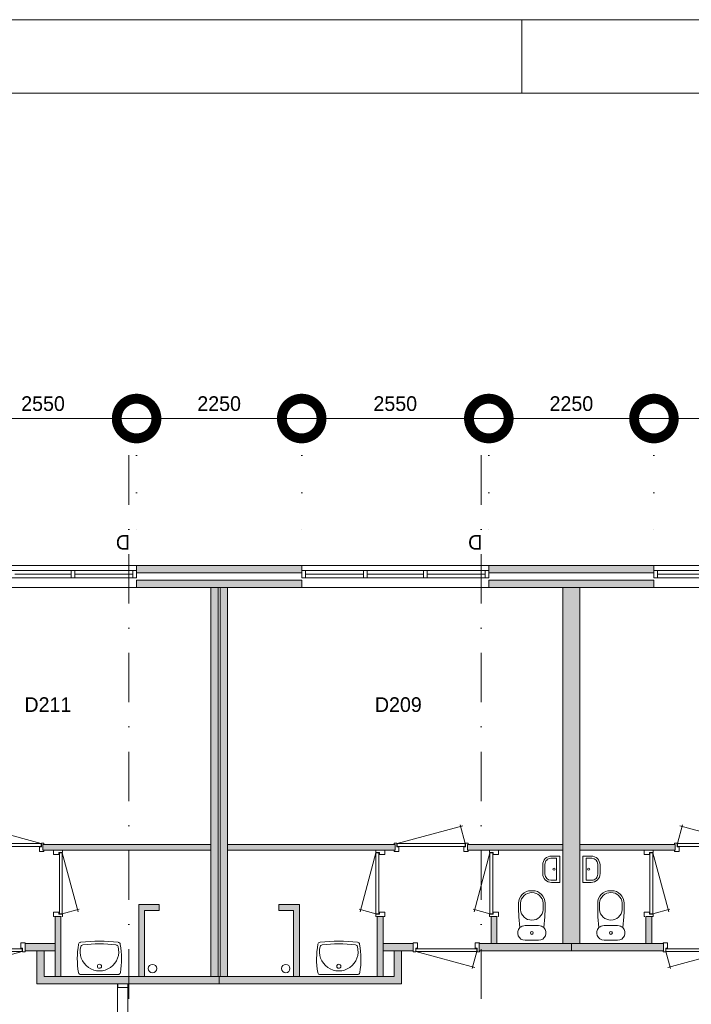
# Model space of a CAD drawing. Header units: millimetres. Extents: x -8493 to 75607, y -19302 to 56340.
# Tile 32 of 40: x 26762 to 35914, y 42930 to 56340. Entities that reach past the tile are written whole.
import ezdxf
from ezdxf.enums import TextEntityAlignment as Align

# ---------------------------------------------------------------- set-up
doc = ezdxf.new("R2010")
doc.units = ezdxf.units.MM
doc.header["$PDMODE"] = 3
doc.header["$PDSIZE"] = 1
doc.linetypes.add('DGN1', pattern=[504.6, 0, -504.6])
doc.linetypes.add('DGN4', pattern=[1345.6, 672.8, -336.4, 0, -336.4])
for name, color, linetype in [('1', 7, 'Continuous'), ('16', 7, 'Continuous'), ('17', 7, 'Continuous'), ('30', 7, 'Continuous'), ('31', 7, 'Continuous'), ('32', 7, 'Continuous'), ('33', 7, 'Continuous'), ('40', 7, 'Continuous'), ('48', 7, 'Continuous'), ('56', 7, 'Continuous'), ('58', 7, 'Continuous'), ('62', 7, 'Continuous')]:
    doc.layers.add(name, color=color, linetype=linetype)
doc.styles.add('dgn003', font='dgn003.shx')
doc.styles.get("Standard").update_dxf_attribs({"font": 'arial.ttf'})
doc.dimstyles.get("Standard").update_dxf_attribs({"dimtxt": 0.18, "dimasz": 0.18, "dimexe": 0.18, "dimexo": 0.0625, "dimgap": 0.09, "dimtad": 0, "dimtih": 1, "dimtoh": 1, "dimdec": 4, "dimzin": 0, "dimdsep": 46, "dimtxsty": 'Standard', "dimcen": 0.09, "dimadec": 0, "dimazin": 0, "dimtfac": 1, "dimtdec": 4, "dimtofl": 0, "dimtmove": 0, "dimatfit": 3, "dimfxl": 1, "dimtolj": 1, "dimtzin": 0, "dimarcsym": 0})

# ---------------------------------------------------------------- blocks, each defined once
blk = doc.blocks.new('830R10139')
at = {"layer": '33', "color": 1, "linetype": 'Continuous', "lineweight": 0}
for p, q in [((108, 868), (322.82, 66.28)), ((108, 38), (336.87, 99.32))]:
    blk.add_line(p, q, dxfattribs=at)
at = {"layer": '33', "color": 92, "linetype": 'Continuous', "lineweight": 13, "true_color": 0x00e100, "flags": 128}
for points in [[(100, 906), (111, 906), (111, 871), (61, 871), (61, 846), (-11, 846), (-11, 906), (0, 906)], [(100, 0), (111, 0), (111, 35), (61, 35), (61, 60), (-11, 60), (-11, 0), (0, 0)]]:
    blk.add_lwpolyline(points, dxfattribs=at)
at = {"layer": '33', "color": 2, "linetype": 'Continuous', "lineweight": 13, "true_color": 0xf0f000, "flags": 128}
blk.add_lwpolyline([(108, 868), (108, 38), (68, 38), (68, 868), (108, 868)], dxfattribs=at)
blk = doc.blocks.new('930L0947')
at = {"layer": '33', "color": 1, "linetype": 'Continuous', "lineweight": 0}
for p, q in [((-968, 98), (-899.56, 353.44)), ((-38, 98), (-936.31, 338.7))]:
    blk.add_line(p, q, dxfattribs=at)
at = {"layer": '33', "color": 92, "linetype": 'Continuous', "lineweight": 13, "true_color": 0x00e100, "flags": 128}
for points in [[(-1006, 90), (-1006, 101), (-971, 101), (-971, 51), (-946, 51), (-946, -11), (-1006, -11), (-1006, 0)], [(0, 90), (0, 101), (-35, 101), (-35, 51), (-60, 51), (-60, -11), (0, -11), (0, 0)]]:
    blk.add_lwpolyline(points, dxfattribs=at)
at = {"layer": '33', "color": 2, "linetype": 'Continuous', "lineweight": 13, "true_color": 0xf0f000, "flags": 128}
blk.add_lwpolyline([(-968, 98), (-38, 98), (-38, 58), (-968, 58), (-968, 98)], dxfattribs=at)
blk = doc.blocks.new('830R10141')
at = {"layer": '33', "color": 1, "linetype": 'Continuous', "lineweight": 0}
for p, q in [((-108, 868), (-322.82, 66.28)), ((-108, 38), (-336.87, 99.32))]:
    blk.add_line(p, q, dxfattribs=at)
at = {"layer": '33', "color": 92, "linetype": 'Continuous', "lineweight": 13, "true_color": 0x00e100, "flags": 128}
for points in [[(-100, 906), (-111, 906), (-111, 871), (-61, 871), (-61, 846), (11, 846), (11, 906), (0, 906)], [(-100, 0), (-111, 0), (-111, 35), (-61, 35), (-61, 60), (11, 60), (11, 0), (0, 0)]]:
    blk.add_lwpolyline(points, dxfattribs=at)
at = {"layer": '33', "color": 2, "linetype": 'Continuous', "lineweight": 13, "true_color": 0xf0f000, "flags": 128}
blk.add_lwpolyline([(-108, 868), (-108, 38), (-68, 38), (-68, 868), (-108, 868)], dxfattribs=at)
blk = doc.blocks.new('930L0948')
at = {"layer": '33', "color": 1, "linetype": 'Continuous', "lineweight": 0}
for p, q in [((38, 98), (936.31, 338.7)), ((968, 98), (899.56, 353.44))]:
    blk.add_line(p, q, dxfattribs=at)
at = {"layer": '33', "color": 92, "linetype": 'Continuous', "lineweight": 13, "true_color": 0x00e100, "flags": 128}
for points in [[(0, 90), (0, 101), (35, 101), (35, 51), (60, 51), (60, -11), (0, -11), (0, 0)], [(1006, 90), (1006, 101), (971, 101), (971, 51), (946, 51), (946, -11), (1006, -11), (1006, 0)]]:
    blk.add_lwpolyline(points, dxfattribs=at)
at = {"layer": '33', "color": 2, "linetype": 'Continuous', "lineweight": 13, "true_color": 0xf0f000, "flags": 128}
blk.add_lwpolyline([(968, 98), (38, 98), (38, 58), (968, 58), (968, 98)], dxfattribs=at)
blk = doc.blocks.new('830R10142')
at = {"layer": '33', "color": 1, "linetype": 'Continuous', "lineweight": 0}
for p, q in [((-108, 868), (-322.82, 66.28)), ((-108, 38), (-336.87, 99.32))]:
    blk.add_line(p, q, dxfattribs=at)
at = {"layer": '33', "color": 92, "linetype": 'Continuous', "lineweight": 13, "true_color": 0x00e100, "flags": 128}
for points in [[(-100, 906), (-111, 906), (-111, 871), (-61, 871), (-61, 846), (11, 846), (11, 906), (0, 906)], [(-100, 0), (-111, 0), (-111, 35), (-61, 35), (-61, 60), (11, 60), (11, 0), (0, 0)]]:
    blk.add_lwpolyline(points, dxfattribs=at)
at = {"layer": '33', "color": 2, "linetype": 'Continuous', "lineweight": 13, "true_color": 0xf0f000, "flags": 128}
blk.add_lwpolyline([(-108, 868), (-108, 38), (-68, 38), (-68, 868), (-108, 868)], dxfattribs=at)
blk = doc.blocks.new('CLOS0247')
at = {"layer": '40', "color": 7, "linetype": 'Continuous', "lineweight": 0}
for p, q in [((-1, 670), (1, 670)), ((-155, 528), (-155, 436)), ((155, 528), (155, 436)), ((-92, 220), (92, 220))]:
    blk.add_line(p, q, dxfattribs=at)
at = {"layer": '40', "color": 7, "linetype": 'Continuous', "lineweight": 0, "flags": 128}
for points in [[(-176, 338), (-162, 192), (-162, 192, 0.674333), (-92, 20), (-92, 20), (92, 20), (92, 20, 0.674333), (162, 192), (162, 192), (176, 338), (176, 338, 0.023285), (180, 431), (180, 431), (180, 525), (180, 525, 0.414214), (10, 695), (10, 695), (-10, 695), (-10, 695, 0.414214), (-180, 525), (-180, 525), (-180, 431), (-180, 431, 0.023285), (-176, 338)], [(-162, 192, -0.194504), (-92, 220)], [(92, 220, -0.194504), (162, 192)]]:
    blk.add_lwpolyline(points, format="xyb", dxfattribs=at)
at = {"layer": '40', "color": 7, "linetype": 'Continuous', "lineweight": 0}
blk.add_circle((0, 120), 20, dxfattribs=at)
for centre, start, end in [((0, 514), 4.9259, 175.0741), ((0, 450), 184.9263, 355.0736)]:
    blk.add_arc(centre, 156, start, end, dxfattribs=at)
blk = doc.blocks.new('FT0145')
at = {"layer": '40', "color": 7, "linetype": 'Continuous', "lineweight": 0}
for p, q in [((-65, 149), (-144, 149)), ((-65, -149), (-65, 149)), ((-20, -180), (-20, 180)), ((-135, -180), (-20, -180))]:
    blk.add_line(p, q, dxfattribs=at)
at = {"layer": '40', "color": 7, "linetype": 'Continuous', "lineweight": 0, "flags": 128}
for points in [[(-255, 60, -0.414214), (-135, 180)], [(-224, 69, -0.414214), (-144, 149)]]:
    blk.add_lwpolyline(points, format="xyb", dxfattribs=at)
for points in [[(-20, 180), (-135, 180)], [(-255, 60), (-255, -60)], [(-224, 69), (-224, -69)], [(-144, -149), (-65, -149)]]:
    blk.add_lwpolyline(points, dxfattribs=at)
at = {"layer": '40', "color": 7, "linetype": 'Continuous', "lineweight": 0}
blk.add_circle((-101, 1), 15.1, dxfattribs=at)
for centre, radius in [((-135, -60), 120), ((-144, -69), 80)]:
    blk.add_arc(centre, radius, 180, 270, dxfattribs=at)
blk = doc.blocks.new('WT0146')
at = {"layer": '40', "color": 7, "linetype": 'Continuous', "lineweight": 0}
blk.add_line((-253, 20), (253, 20), dxfattribs=at)
at = {"layer": '40', "color": 7, "linetype": 'Continuous', "lineweight": 0, "flags": 128}
for points in [[(-286, 47, -0.090801), (-284, 432)], [(-284, 432, -0.328769), (-256, 459)], [(-256, 459, -0.059915), (256, 459)], [(-254, 401, -0.309671), (-226, 425)], [(-226, 425, -0.052773), (226, 425)], [(226, 425, -0.309671), (254, 401)], [(256, 459, -0.328769), (284, 432)], [(284, 432, -0.090801), (286, 47)], [(254, 401, -1.30637), (-254, 401)], [(-253, 20, -0.363957), (-286, 47)], [(286, 47, -0.363957), (253, 20)]]:
    blk.add_lwpolyline(points, format="xyb", dxfattribs=at)
at = {"layer": '40', "color": 7, "linetype": 'Continuous', "lineweight": 0}
blk.add_circle((0, 133), 28.1, dxfattribs=at)
blk = doc.blocks.new('830R10143')
at = {"layer": '33', "color": 1, "linetype": 'Continuous', "lineweight": 0}
for p, q in [((-868, -108), (-66.28, -322.82)), ((-38, -108), (-99.32, -336.87))]:
    blk.add_line(p, q, dxfattribs=at)
at = {"layer": '33', "color": 92, "linetype": 'Continuous', "lineweight": 13, "true_color": 0x00e100, "flags": 128}
for points in [[(-906, -100), (-906, -111), (-871, -111), (-871, -61), (-846, -61), (-846, 11), (-906, 11), (-906, 0)], [(0, -100), (0, -111), (-35, -111), (-35, -61), (-60, -61), (-60, 11), (0, 11), (0, 0)]]:
    blk.add_lwpolyline(points, dxfattribs=at)
at = {"layer": '33', "color": 2, "linetype": 'Continuous', "lineweight": 13, "true_color": 0xf0f000, "flags": 128}
blk.add_lwpolyline([(-868, -108), (-38, -108), (-38, -68), (-868, -68), (-868, -108)], dxfattribs=at)
blk = doc.blocks.new('WT0147')
at = {"layer": '40', "color": 7, "linetype": 'Continuous', "lineweight": 0}
blk.add_line((253, 20), (-253, 20), dxfattribs=at)
blk.add_circle((0, 133), 28.1, dxfattribs=at)
for centre, radius, start, end in [((766, 236), 1068, 169.4486, 190.2017), ((-252, 426), 33, 96.8575, 169.6545), ((0, -1669), 2144, 83.1425, 96.8575), ((-222, 392), 33, 96.0418, 164.8667), ((0, -1707), 2144, 83.9582, 96.0418), ((222, 392), 33, 15.1333, 83.9582), ((252, 426), 33, 10.3455, 83.1425), ((-766, 236), 1068, 349.7983, 10.5514), ((0, 332), 263, 164.8667, 15.1333), ((-253, 53), 33, 190.0027, 270), ((253, 53), 33, 270, 349.9973)]:
    blk.add_arc(centre, radius, start, end, dxfattribs=at)
blk = doc.blocks.new('830R10144')
at = {"layer": '33', "color": 1, "linetype": 'Continuous', "lineweight": 0}
for p, q in [((38, -108), (99.32, -336.87)), ((868, -108), (66.28, -322.82))]:
    blk.add_line(p, q, dxfattribs=at)
at = {"layer": '33', "color": 92, "linetype": 'Continuous', "lineweight": 13, "true_color": 0x00e100, "flags": 128}
for points in [[(0, -100), (0, -111), (35, -111), (35, -61), (60, -61), (60, 11), (0, 11), (0, 0)], [(906, -100), (906, -111), (871, -111), (871, -61), (846, -61), (846, 11), (906, 11), (906, 0)]]:
    blk.add_lwpolyline(points, dxfattribs=at)
at = {"layer": '33', "color": 2, "linetype": 'Continuous', "lineweight": 13, "true_color": 0xf0f000, "flags": 128}
blk.add_lwpolyline([(868, -108), (38, -108), (38, -68), (868, -68), (868, -108)], dxfattribs=at)
blk = doc.blocks.new('CLOS0248')
at = {"layer": '40', "color": 7, "linetype": 'Continuous', "lineweight": 0}
for p, q in [((1, 670), (-1, 670)), ((-155, 528), (-155, 436)), ((155, 528), (155, 436)), ((92, 220), (-93, 220))]:
    blk.add_line(p, q, dxfattribs=at)
at = {"layer": '40', "color": 7, "linetype": 'Continuous', "lineweight": 0, "flags": 128}
for points in [[(176, 338), (162, 192), (162, 192, -0.674333), (92, 20), (92, 20), (-93, 20), (-93, 20, -0.674333), (-162, 192), (-162, 192), (-176, 338), (-176, 338, -0.023285), (-180, 431), (-180, 431), (-180, 525), (-180, 525, -0.414214), (-10, 695), (-10, 695), (10, 695), (10, 695, -0.414214), (180, 525), (180, 525), (180, 431), (180, 431, -0.023285), (176, 338)], [(-155, 528, -0.917521), (155, 528)], [(155, 437, -0.917514), (-155, 437)]]:
    blk.add_lwpolyline(points, format="xyb", dxfattribs=at)
at = {"layer": '40', "color": 7, "linetype": 'Continuous', "lineweight": 0}
blk.add_circle((0, 120), 20, dxfattribs=at)
for centre, start, end in [((-93, 120), 90, 134.0273), ((92, 120), 45.9727, 90)]:
    blk.add_arc(centre, 100, start, end, dxfattribs=at)
blk = doc.blocks.new('930L0949')
at = {"layer": '33', "color": 1, "linetype": 'Continuous', "lineweight": 0}
for p, q in [((-968, 98), (-899.56, 353.44)), ((-38, 98), (-936.31, 338.7))]:
    blk.add_line(p, q, dxfattribs=at)
at = {"layer": '33', "color": 92, "linetype": 'Continuous', "lineweight": 13, "true_color": 0x00e100, "flags": 128}
for points in [[(-1006, 90), (-1006, 101), (-971, 101), (-971, 51), (-946, 51), (-946, -11), (-1006, -11), (-1006, 0)], [(0, 90), (0, 101), (-35, 101), (-35, 51), (-60, 51), (-60, -11), (0, -11), (0, 0)]]:
    blk.add_lwpolyline(points, dxfattribs=at)
at = {"layer": '33', "color": 2, "linetype": 'Continuous', "lineweight": 13, "true_color": 0xf0f000, "flags": 128}
blk.add_lwpolyline([(-968, 98), (-38, 98), (-38, 58), (-968, 58), (-968, 98)], dxfattribs=at)
blk = doc.blocks.new('830R10146')
at = {"layer": '33', "color": 1, "linetype": 'Continuous', "lineweight": 0}
for p, q in [((108, 868), (322.82, 66.28)), ((108, 38), (336.87, 99.32))]:
    blk.add_line(p, q, dxfattribs=at)
at = {"layer": '33', "color": 92, "linetype": 'Continuous', "lineweight": 13, "true_color": 0x00e100, "flags": 128}
for points in [[(100, 906), (111, 906), (111, 871), (61, 871), (61, 846), (-11, 846), (-11, 906), (0, 906)], [(100, 0), (111, 0), (111, 35), (61, 35), (61, 60), (-11, 60), (-11, 0), (0, 0)]]:
    blk.add_lwpolyline(points, dxfattribs=at)
at = {"layer": '33', "color": 2, "linetype": 'Continuous', "lineweight": 13, "true_color": 0xf0f000, "flags": 128}
blk.add_lwpolyline([(108, 868), (108, 38), (68, 38), (68, 868), (108, 868)], dxfattribs=at)
blk = doc.blocks.new('830R10147')
at = {"layer": '33', "color": 1, "linetype": 'Continuous', "lineweight": 0}
for p, q in [((38, -108), (99.32, -336.87)), ((868, -108), (66.28, -322.82))]:
    blk.add_line(p, q, dxfattribs=at)
at = {"layer": '33', "color": 92, "linetype": 'Continuous', "lineweight": 13, "true_color": 0x00e100, "flags": 128}
for points in [[(0, -100), (0, -111), (35, -111), (35, -61), (60, -61), (60, 11), (0, 11), (0, 0)], [(906, -100), (906, -111), (871, -111), (871, -61), (846, -61), (846, 11), (906, 11), (906, 0)]]:
    blk.add_lwpolyline(points, dxfattribs=at)
at = {"layer": '33', "color": 2, "linetype": 'Continuous', "lineweight": 13, "true_color": 0xf0f000, "flags": 128}
blk.add_lwpolyline([(868, -108), (38, -108), (38, -68), (868, -68), (868, -108)], dxfattribs=at)
blk = doc.blocks.new('FT0148')
at = {"layer": '40', "color": 7, "linetype": 'Continuous', "lineweight": 0}
for p, q in [((20, -180), (20, 180)), ((65, -149), (65, 149)), ((65, 149), (144, 149)), ((135, -180), (20, -180))]:
    blk.add_line(p, q, dxfattribs=at)
at = {"layer": '40', "color": 7, "linetype": 'Continuous', "lineweight": 0, "flags": 128}
for points in [[(20, 180), (135, 180)], [(224, 69), (224, -69)], [(255, 60), (255, -60)], [(144, -149), (65, -149)]]:
    blk.add_lwpolyline(points, dxfattribs=at)
for points in [[(255, -60, -0.414214), (135, -180)], [(224, -69, -0.414214), (144, -149)]]:
    blk.add_lwpolyline(points, format="xyb", dxfattribs=at)
at = {"layer": '40', "color": 7, "linetype": 'Continuous', "lineweight": 0}
blk.add_circle((101, 1), 15.1, dxfattribs=at)
for centre, radius in [((135, 60), 120), ((144, 69), 80)]:
    blk.add_arc(centre, radius, 0, 90, dxfattribs=at)
blk = doc.blocks.new('A1')
at = {"layer": '1', "color": 1, "linetype": 'Continuous', "lineweight": 0}
for p, q in [((84100, 59400), (0, 59400)), ((42100, 58400), (42100, 59400))]:
    blk.add_line(p, q, dxfattribs=at)
at = {"layer": '1', "color": 52, "linetype": 'Continuous', "lineweight": 0, "true_color": 0xc3c300, "flags": 128}
blk.add_lwpolyline([(1000, 1000), (83100, 1000), (83100, 58400), (1000, 58400), (1000, 1000)], dxfattribs=at)
blk = doc.blocks.new('_DotSmall')
at = {"color": 0, "linetype": 'ByBlock', "const_width": 0.5}
blk.add_lwpolyline([(-0.0625, 0, 1), (0.0625, 0, 1)], format="xyb", close=True, dxfattribs=at)
blk = doc.blocks.new('*D3723')
at = {"layer": '58', "color": 3, "linetype": 'Continuous', "lineweight": 0, "transparency": 16777216}
blk.add_line((25805, 50908), (28355, 50908), dxfattribs=at)
at = {"layer": 'Defpoints', "color": 0, "linetype": 'Continuous', "transparency": 16777216}
for p in [(28355, 50908), (25805, 48908), (28355, 48908)]:
    blk.add_point(p, dxfattribs=at)
at = {"layer": '58', "color": 3, "linetype": 'Continuous', "lineweight": 0, "transparency": 16777216, "xscale": 1080, "yscale": 1080, "zscale": 1080, "rotation": 180}
blk.add_blockref('_DotSmall', (25805, 50908), dxfattribs=at)
at = {"layer": '58', "color": 3, "linetype": 'Continuous', "lineweight": 0, "transparency": 16777216, "xscale": 1080, "yscale": 1080, "zscale": 1080}
blk.add_blockref('_DotSmall', (28355, 50908), dxfattribs=at)
at = {"layer": '58', "color": 3, "linetype": 'Continuous', "lineweight": 0, "transparency": 16777216, "insert": (27080, 51110), "char_height": 200, "attachment_point": 5, "style": 'dgn003'}
blk.add_mtext('\\A1;2550', dxfattribs=at)
blk = doc.blocks.new('*D3725')
at = {"layer": '58', "color": 3, "linetype": 'Continuous', "lineweight": 0, "transparency": 16777216}
blk.add_line((30605, 50908), (33155, 50908), dxfattribs=at)
at = {"layer": 'Defpoints', "color": 0, "linetype": 'Continuous', "transparency": 16777216}
for p in [(33155, 50908), (30605, 48908), (33155, 48908)]:
    blk.add_point(p, dxfattribs=at)
at = {"layer": '58', "color": 3, "linetype": 'Continuous', "lineweight": 0, "transparency": 16777216, "xscale": 1080, "yscale": 1080, "zscale": 1080, "rotation": 180}
blk.add_blockref('_DotSmall', (30605, 50908), dxfattribs=at)
at = {"layer": '58', "color": 3, "linetype": 'Continuous', "lineweight": 0, "transparency": 16777216, "xscale": 1080, "yscale": 1080, "zscale": 1080}
blk.add_blockref('_DotSmall', (33155, 50908), dxfattribs=at)
at = {"layer": '58', "color": 3, "linetype": 'Continuous', "lineweight": 0, "transparency": 16777216, "insert": (31880, 51110), "char_height": 200, "attachment_point": 5, "style": 'dgn003'}
blk.add_mtext('\\A1;2550', dxfattribs=at)
blk = doc.blocks.new('*D3726')
at = {"layer": '58', "color": 3, "linetype": 'Continuous', "lineweight": 0, "transparency": 16777216}
blk.add_line((30605, 50908), (28355, 50908), dxfattribs=at)
at = {"layer": 'Defpoints', "color": 0, "linetype": 'Continuous', "transparency": 16777216}
for p in [(28355, 50908), (28355, 48908), (30605, 48908)]:
    blk.add_point(p, dxfattribs=at)
at = {"layer": '58', "color": 3, "linetype": 'Continuous', "lineweight": 0, "transparency": 16777216, "xscale": 1080, "yscale": 1080, "zscale": 1080, "rotation": 180}
blk.add_blockref('_DotSmall', (28355, 50908), dxfattribs=at)
at = {"layer": '58', "color": 3, "linetype": 'Continuous', "lineweight": 0, "transparency": 16777216, "xscale": 1080, "yscale": 1080, "zscale": 1080}
blk.add_blockref('_DotSmall', (30605, 50908), dxfattribs=at)
at = {"layer": '58', "color": 3, "linetype": 'Continuous', "lineweight": 0, "transparency": 16777216, "insert": (29480, 51110), "char_height": 200, "attachment_point": 5, "style": 'dgn003'}
blk.add_mtext('\\A1;2250', dxfattribs=at)
blk = doc.blocks.new('*D3727')
at = {"layer": '58', "color": 3, "linetype": 'Continuous', "lineweight": 0, "transparency": 16777216}
blk.add_line((35405, 50908), (37955, 50908), dxfattribs=at)
at = {"layer": 'Defpoints', "color": 0, "linetype": 'Continuous', "transparency": 16777216}
for p in [(37955, 50908), (35405, 48908), (37955, 48908)]:
    blk.add_point(p, dxfattribs=at)
at = {"layer": '58', "color": 3, "linetype": 'Continuous', "lineweight": 0, "transparency": 16777216, "xscale": 1080, "yscale": 1080, "zscale": 1080, "rotation": 180}
blk.add_blockref('_DotSmall', (35405, 50908), dxfattribs=at)
at = {"layer": '58', "color": 3, "linetype": 'Continuous', "lineweight": 0, "transparency": 16777216, "xscale": 1080, "yscale": 1080, "zscale": 1080}
blk.add_blockref('_DotSmall', (37955, 50908), dxfattribs=at)
at = {"layer": '58', "color": 3, "linetype": 'Continuous', "lineweight": 0, "transparency": 16777216, "insert": (36680, 51110), "char_height": 200, "attachment_point": 5, "style": 'dgn003'}
blk.add_mtext('\\A1;2550', dxfattribs=at)
blk = doc.blocks.new('*D3728')
at = {"layer": '58', "color": 3, "linetype": 'Continuous', "lineweight": 0, "transparency": 16777216}
blk.add_line((35405, 50908), (33155, 50908), dxfattribs=at)
at = {"layer": 'Defpoints', "color": 0, "linetype": 'Continuous', "transparency": 16777216}
for p in [(33155, 50908), (33155, 48908), (35405, 48908)]:
    blk.add_point(p, dxfattribs=at)
at = {"layer": '58', "color": 3, "linetype": 'Continuous', "lineweight": 0, "transparency": 16777216, "xscale": 1080, "yscale": 1080, "zscale": 1080, "rotation": 180}
blk.add_blockref('_DotSmall', (33155, 50908), dxfattribs=at)
at = {"layer": '58', "color": 3, "linetype": 'Continuous', "lineweight": 0, "transparency": 16777216, "xscale": 1080, "yscale": 1080, "zscale": 1080}
blk.add_blockref('_DotSmall', (35405, 50908), dxfattribs=at)
at = {"layer": '58', "color": 3, "linetype": 'Continuous', "lineweight": 0, "transparency": 16777216, "insert": (34280, 51110), "char_height": 200, "attachment_point": 5, "style": 'dgn003'}
blk.add_mtext('\\A1;2250', dxfattribs=at)

msp = doc.modelspace()

# ---------------------------------------------------------------- hatches: boundary and pattern name
at = {"layer": '16'}
for points in [[(30604.76, 48807.77), (28354.76, 48807.77), (28354.76, 48907.77), (30604.76, 48907.77)], [(35404.76, 48807.77), (33154.76, 48807.77), (33154.76, 48907.77), (35404.76, 48907.77)]]:
    msp.add_hatch(color=7, dxfattribs=at).paths.add_polyline_path(points)
at = {"layer": '62'}
for color, points in [(9, [(30604.76, 48607.77), (28354.76, 48607.77), (28354.76, 48707.77), (30604.76, 48707.77)]), (9, [(35404.76, 48607.77), (33154.76, 48607.77), (33154.76, 48707.77), (35404.76, 48707.77)]), (9, [(29364.76, 48607.77), (29464.76, 48607.77), (29464.76, 43307.77), (29364.76, 43307.77)]), (9, [(29594.76, 43307.77), (29494.76, 43307.77), (29494.76, 48607.77), (29594.76, 48607.77)]), (9, [(34164.76, 48607.77), (34394.76, 48607.77), (34394.76, 43757.77), (34164.76, 43757.77)]), (9, [(29364.76, 45027.77), (27079.76, 45027.77), (27079.76, 45107.77), (29364.76, 45107.77)]), (9, [(29594.76, 45027.77), (31879.76, 45027.77), (31879.76, 45107.77), (29594.76, 45107.77)]), (9, [(32864.76, 45027.77), (34164.76, 45027.77), (34164.76, 45107.77), (32864.76, 45107.77)]), (9, [(35694.76, 45027.77), (34394.76, 45027.77), (34394.76, 45107.77), (35694.76, 45107.77)]), (9, [(28664.76, 44207.77), (28664.76, 44287.77), (28384.76, 44287.77), (28384.76, 43307.77), (28464.76, 43307.77), (28464.76, 44207.77)]), (9, [(30294.76, 44207.77), (30294.76, 44287.77), (30574.76, 44287.77), (30574.76, 43307.77), (30494.76, 43307.77), (30494.76, 44207.77)]), (9, [(27324.76, 44127.77), (27244.76, 44127.77), (27244.76, 43307.77), (27324.76, 43307.77)]), (9, [(31634.76, 44127.77), (31714.76, 44127.77), (31714.76, 43307.77), (31634.76, 43307.77)]), (9, [(33184.76, 44127.77), (33264.76, 44127.77), (33264.76, 43757.77), (33184.76, 43757.77)]), (9, [(35374.76, 44127.77), (35294.76, 44127.77), (35294.76, 43757.77), (35374.76, 43757.77)]), (7, [(27244.76, 43757.77), (26834.76, 43757.77), (26834.76, 43657.77), (27244.76, 43657.77)]), (7, [(31714.76, 43757.77), (32124.76, 43757.77), (32124.76, 43657.77), (31714.76, 43657.77)]), (7, [(33024.76, 43757.77), (34279.76, 43757.77), (34279.76, 43657.77), (33024.76, 43657.77)]), (7, [(35534.76, 43757.77), (34279.76, 43757.77), (34279.76, 43657.77), (35534.76, 43657.77)]), (7, [(29479.76, 43207.77), (29479.76, 43307.77), (27094.76, 43307.77), (27094.76, 43657.77), (26994.76, 43657.77), (26994.76, 43207.77)]), (7, [(29479.76, 43207.77), (29479.76, 43307.77), (31864.76, 43307.77), (31864.76, 43657.77), (31964.76, 43657.77), (31964.76, 43207.77)])]:
    msp.add_hatch(color=color, dxfattribs=at).paths.add_polyline_path(points)

# ---------------------------------------------------------------- linework, layer by layer
at = {"layer": '16', "color": 92, "linetype": 'Continuous', "lineweight": 0, "true_color": 0x00e100, "flags": 128}
for points in [[(30604.76, 48807.77), (28354.76, 48807.77), (28354.76, 48907.77), (30604.76, 48907.77), (30604.76, 48807.77)], [(35404.76, 48807.77), (33154.76, 48807.77), (33154.76, 48907.77), (35404.76, 48907.77), (35404.76, 48807.77)], [(30604.76, 48607.77), (28354.76, 48607.77), (28354.76, 48707.77), (30604.76, 48707.77), (30604.76, 48607.77)], [(35404.76, 48607.77), (33154.76, 48607.77), (33154.76, 48707.77), (35404.76, 48707.77), (35404.76, 48607.77)], [(27079.76, 45027.77), (29364.76, 45027.77), (29364.76, 45107.77), (27079.76, 45107.77), (27079.76, 45027.77)], [(31879.76, 45027.77), (29594.76, 45027.77), (29594.76, 45107.77), (31879.76, 45107.77), (31879.76, 45027.77)], [(34164.76, 45027.77), (32864.76, 45027.77), (32864.76, 45107.77), (34164.76, 45107.77), (34164.76, 45027.77)], [(34394.76, 45027.77), (35694.76, 45027.77), (35694.76, 45107.77), (34394.76, 45107.77), (34394.76, 45027.77)], [(28464.76, 43307.77), (28464.76, 44207.77), (28664.76, 44207.77), (28664.76, 44287.77), (28384.76, 44287.77), (28384.76, 43307.77), (28464.76, 43307.77)], [(30494.76, 43307.77), (30494.76, 44207.77), (30294.76, 44207.77), (30294.76, 44287.77), (30574.76, 44287.77), (30574.76, 43307.77), (30494.76, 43307.77)], [(27324.76, 43307.77), (27244.76, 43307.77), (27244.76, 44127.77), (27324.76, 44127.77), (27324.76, 43307.77)], [(31634.76, 43307.77), (31714.76, 43307.77), (31714.76, 44127.77), (31634.76, 44127.77), (31634.76, 43307.77)], [(33184.76, 43757.77), (33264.76, 43757.77), (33264.76, 44127.77), (33184.76, 44127.77), (33184.76, 43757.77)], [(35374.76, 43757.77), (35294.76, 43757.77), (35294.76, 44127.77), (35374.76, 44127.77), (35374.76, 43757.77)], [(27244.76, 43657.77), (26834.76, 43657.77), (26834.76, 43757.77), (27244.76, 43757.77), (27244.76, 43657.77)], [(31714.76, 43657.77), (32124.76, 43657.77), (32124.76, 43757.77), (31714.76, 43757.77), (31714.76, 43657.77)], [(33024.76, 43657.77), (34279.76, 43657.77), (34279.76, 43757.77), (33024.76, 43757.77), (33024.76, 43657.77)], [(35534.76, 43657.77), (34279.76, 43657.77), (34279.76, 43757.77), (35534.76, 43757.77), (35534.76, 43657.77)], [(29479.76, 43207.77), (26994.76, 43207.77), (26994.76, 43657.77), (27094.76, 43657.77), (27094.76, 43307.77), (29479.76, 43307.77), (29479.76, 43207.77)], [(29479.76, 43207.77), (31964.76, 43207.77), (31964.76, 43657.77), (31864.76, 43657.77), (31864.76, 43307.77), (29479.76, 43307.77), (29479.76, 43207.77)]]:
    msp.add_lwpolyline(points, dxfattribs=at)
at = {"layer": '16', "color": 7, "linetype": 'Continuous', "lineweight": 0, "flags": 128}
for points in [[(30604.76, 48807.77), (28354.76, 48807.77), (28354.76, 48907.77), (30604.76, 48907.77), (30604.76, 48807.77)], [(35404.76, 48807.77), (33154.76, 48807.77), (33154.76, 48907.77), (35404.76, 48907.77), (35404.76, 48807.77)]]:
    msp.add_lwpolyline(points, dxfattribs=at)
at = {"layer": '17', "color": 92, "linetype": 'Continuous', "lineweight": 0, "true_color": 0x00e100}
for p, q in [((29464.76, 48607.77), (29464.76, 43307.77)), ((29494.76, 48607.77), (29494.76, 43307.77))]:
    msp.add_line(p, q, dxfattribs=at)
at = {"layer": '17', "color": 92, "linetype": 'Continuous', "lineweight": 0, "true_color": 0x00e100, "flags": 128}
for points in [[(29594.76, 43307.77), (29364.76, 43307.77), (29364.76, 48607.77), (29594.76, 48607.77), (29594.76, 43307.77)], [(34164.76, 43757.77), (34394.76, 43757.77), (34394.76, 48607.77), (34164.76, 48607.77), (34164.76, 43757.77)]]:
    msp.add_lwpolyline(points, dxfattribs=at)
at = {"layer": '30', "color": 3, "linetype": 'Continuous', "lineweight": 0}
for p, q in [((28354.76, 48907.77), (25804.76, 48907.77)), ((30604.76, 48907.77), (33154.76, 48907.77)), ((37954.76, 48907.77), (35404.76, 48907.77)), ((28354.76, 48607.77), (25804.76, 48607.77)), ((30604.76, 48607.77), (33154.76, 48607.77)), ((37954.76, 48607.77), (35404.76, 48607.77))]:
    msp.add_line(p, q, dxfattribs=at)
at = {"layer": '31', "color": 3, "linetype": 'Continuous', "lineweight": 0}
for p, q in [((28096.61, 43207.77), (28096.61, 41607.77)), ((28236.61, 43207.77), (28236.61, 41607.77))]:
    msp.add_line(p, q, dxfattribs=at)
at = {"layer": '32', "color": 3, "linetype": 'Continuous', "lineweight": 0}
for p, q in [((28304.76, 48837.77), (25804.76, 48837.77)), ((28304.76, 48737.77), (28304.76, 48837.77)), ((30654.76, 48837.77), (33154.76, 48837.77)), ((30654.76, 48737.77), (30654.76, 48837.77)), ((37904.76, 48837.77), (35404.76, 48837.77)), ((25854.76, 48737.77), (28304.76, 48737.77)), ((27463.09, 48787.77), (26696.42, 48787.77)), ((28304.76, 48787.77), (27513.09, 48787.77)), ((30654.76, 48787.77), (31446.43, 48787.77)), ((33104.76, 48737.77), (30654.76, 48737.77)), ((31496.43, 48787.77), (32263.1, 48787.77)), ((32313.1, 48787.77), (33104.76, 48787.77)), ((36246.42, 48787.77), (35454.76, 48787.77)), ((35454.76, 48737.77), (37904.76, 48737.77))]:
    msp.add_line(p, q, dxfattribs=at)
at = {"layer": '32', "color": 3, "linetype": 'Continuous', "lineweight": 0, "flags": 128}
for points in [[(27513.09, 48837.77), (27463.09, 48837.77), (27463.09, 48737.77), (27513.09, 48737.77), (27513.09, 48837.77)], [(28354.76, 48837.77), (28304.76, 48837.77), (28304.76, 48737.77), (28354.76, 48737.77), (28354.76, 48837.77)], [(30604.76, 48837.77), (30654.76, 48837.77), (30654.76, 48737.77), (30604.76, 48737.77), (30604.76, 48837.77)], [(31446.43, 48837.77), (31496.43, 48837.77), (31496.43, 48737.77), (31446.43, 48737.77), (31446.43, 48837.77)], [(32263.1, 48837.77), (32313.1, 48837.77), (32313.1, 48737.77), (32263.1, 48737.77), (32263.1, 48837.77)], [(33104.76, 48837.77), (33154.76, 48837.77), (33154.76, 48737.77), (33104.76, 48737.77), (33104.76, 48837.77)], [(35454.76, 48837.77), (35404.76, 48837.77), (35404.76, 48737.77), (35454.76, 48737.77), (35454.76, 48837.77)], [(28236.61, 43207.77), (28236.61, 43157.77), (28097.61, 43157.77), (28097.61, 43207.77), (28236.61, 43207.77)]]:
    msp.add_lwpolyline(points, dxfattribs=at)
at = {"layer": '40', "color": 3, "linetype": 'Continuous', "lineweight": 0}
for centre in [(28571.52, 43416.37), (30388, 43416.37)]:
    msp.add_circle(centre, 57.46, dxfattribs=at)
at = {"layer": '56', "color": 3, "linetype": 'DGN4', "lineweight": 0}
for p, q in [((28249.76, 50407.77), (28249.76, 1494.98)), ((33049.76, 50407.77), (33049.76, 1494.98))]:
    msp.add_line(p, q, dxfattribs=at)
at = {"layer": '58', "color": 3, "linetype": 'DGN1', "lineweight": 0}
for p, q in [((28354.76, 50907.77), (28354.76, 48907.77)), ((30604.76, 50907.77), (30604.76, 48907.77)), ((33154.76, 50907.77), (33154.76, 48907.77)), ((35404.76, 50907.77), (35404.76, 48907.77))]:
    msp.add_line(p, q, dxfattribs=at)
at = {"layer": '62', "color": 9, "linetype": 'Continuous', "lineweight": 0, "flags": 128}
for points in [[(30604.76, 48607.77), (28354.76, 48607.77), (28354.76, 48707.77), (30604.76, 48707.77), (30604.76, 48607.77)], [(35404.76, 48607.77), (33154.76, 48607.77), (33154.76, 48707.77), (35404.76, 48707.77), (35404.76, 48607.77)], [(29364.76, 48607.77), (29464.76, 48607.77), (29464.76, 43307.77), (29364.76, 43307.77), (29364.76, 48607.77)], [(29594.76, 43307.77), (29494.76, 43307.77), (29494.76, 48607.77), (29594.76, 48607.77), (29594.76, 43307.77)], [(34164.76, 48607.77), (34394.76, 48607.77), (34394.76, 43757.77), (34164.76, 43757.77), (34164.76, 48607.77)], [(29364.76, 45027.77), (27079.76, 45027.77), (27079.76, 45107.77), (29364.76, 45107.77), (29364.76, 45027.77)], [(29594.76, 45027.77), (31879.76, 45027.77), (31879.76, 45107.77), (29594.76, 45107.77), (29594.76, 45027.77)], [(32864.76, 45027.77), (34164.76, 45027.77), (34164.76, 45107.77), (32864.76, 45107.77), (32864.76, 45027.77)], [(35694.76, 45027.77), (34394.76, 45027.77), (34394.76, 45107.77), (35694.76, 45107.77), (35694.76, 45027.77)], [(28664.76, 44207.77), (28664.76, 44287.77), (28384.76, 44287.77), (28384.76, 43307.77), (28464.76, 43307.77), (28464.76, 44207.77), (28664.76, 44207.77)], [(30294.76, 44207.77), (30294.76, 44287.77), (30574.76, 44287.77), (30574.76, 43307.77), (30494.76, 43307.77), (30494.76, 44207.77), (30294.76, 44207.77)], [(27324.76, 44127.77), (27244.76, 44127.77), (27244.76, 43307.77), (27324.76, 43307.77), (27324.76, 44127.77)], [(31634.76, 44127.77), (31714.76, 44127.77), (31714.76, 43307.77), (31634.76, 43307.77), (31634.76, 44127.77)], [(33184.76, 44127.77), (33264.76, 44127.77), (33264.76, 43757.77), (33184.76, 43757.77), (33184.76, 44127.77)], [(35374.76, 44127.77), (35294.76, 44127.77), (35294.76, 43757.77), (35374.76, 43757.77), (35374.76, 44127.77)]]:
    msp.add_lwpolyline(points, dxfattribs=at)
at = {"layer": '62', "color": 7, "linetype": 'Continuous', "lineweight": 0, "flags": 128}
for points in [[(27244.76, 43757.77), (26834.76, 43757.77), (26834.76, 43657.77), (27244.76, 43657.77), (27244.76, 43757.77)], [(31714.76, 43757.77), (32124.76, 43757.77), (32124.76, 43657.77), (31714.76, 43657.77), (31714.76, 43757.77)], [(33024.76, 43757.77), (34279.76, 43757.77), (34279.76, 43657.77), (33024.76, 43657.77), (33024.76, 43757.77)], [(35534.76, 43757.77), (34279.76, 43757.77), (34279.76, 43657.77), (35534.76, 43657.77), (35534.76, 43757.77)], [(29479.76, 43207.77), (29479.76, 43307.77), (27094.76, 43307.77), (27094.76, 43657.77), (26994.76, 43657.77), (26994.76, 43207.77), (29479.76, 43207.77)], [(29479.76, 43207.77), (29479.76, 43307.77), (31864.76, 43307.77), (31864.76, 43657.77), (31964.76, 43657.77), (31964.76, 43207.77), (29479.76, 43207.77)]]:
    msp.add_lwpolyline(points, dxfattribs=at)

# ---------------------------------------------------------------- block references
at = {"color": 7, "linetype": 'Continuous', "lineweight": 0}
for name, p in [('A1', (-8492.96, -3060.21)), ('930L0947', (27092.99, 45021.8)), ('930L0948', (31866.53, 45021.8)), ('930L0949', (36692.99, 45021.8)), ('830R10139', (27234.58, 44124.69)), ('830R10141', (31724.94, 44124.69)), ('830R10142', (33276.36, 44124.68)), ('FT0145', (34144.33, 44769.81)), ('FT0148', (34415.19, 44769.81)), ('830R10146', (35283.16, 44124.68)), ('CLOS0247', (33741.25, 43782.67)), ('CLOS0248', (34818.27, 43782.67)), ('830R10144', (25930.05, 43755.87)), ('WT0147', (27848.9, 43315.63)), ('WT0146', (31110.62, 43315.63)), ('830R10143', (33029.47, 43755.87)), ('830R10147', (35530.05, 43755.87))]:
    msp.add_blockref(name, p, dxfattribs=at)

# ---------------------------------------------------------------- texts
at = {"layer": '48', "color": 7, "linetype": 'Continuous', "lineweight": 0, "style": 'dgn003'}
for p in [(28169.75, 49221.07), (32969.75, 49221.07)]:
    msp.add_text('D', height=200, rotation=180, dxfattribs=at).set_placement(p, align=Align.MIDDLE_CENTER)
for s, p in [('D211', (27146.08, 47011.98)), ('D209', (31921.74, 47011.98))]:
    msp.add_text(s, height=200, dxfattribs=at).set_placement(p, align=Align.MIDDLE_CENTER)

# ---------------------------------------------------------------- dimensions: what is measured, and where the dimension line sits
at = {"layer": '58', "color": 3, "linetype": 'Continuous', "lineweight": 0}
for base, p1, p2, picture, middle in [((28354.76, 50907.77), (25804.76, 48907.77), (28354.76, 48907.77), '*D3723', (27079.76, 51109.88)), ((28354.76, 50907.77), (30604.76, 48907.77), (28354.76, 48907.77), '*D3726', (29479.76, 51109.88)), ((33154.76, 50907.77), (30604.76, 48907.77), (33154.76, 48907.77), '*D3725', (31879.76, 51109.88)), ((33154.76, 50907.77), (35404.76, 48907.77), (33154.76, 48907.77), '*D3728', (34279.76, 51109.88)), ((37954.76, 50907.77), (35404.76, 48907.77), (37954.76, 48907.77), '*D3727', (36679.76, 51109.88))]:
    dim = msp.add_linear_dim(base=base, p1=p1, p2=p2, dimstyle='Standard', override={"dimscale": 1, "dimtxt": 200, "dimasz": 1080, "dimexe": 0, "dimexo": 0, "dimgap": 100, "dimtad": 1, "dimjust": 0, "dimtih": 0, "dimtoh": 0, "dimdec": 0, "dimlfac": 1, "dimzin": 11, "dimdsep": 46, "dimlunit": 2, "dimpost": '<>', "dimtxsty": 'dgn003', "dimblk1": 'DotSmall', "dimblk2": 'DotSmall', "dimsah": 1, "dimcen": 0, "dimse1": 1, "dimse2": 1, "dimclrd": 3, "dimclre": 3, "dimclrt": 3, "dimtol": 0, "dimtix": 1, "dimtofl": 1, "dimatfit": 3, "dimfrac": 1, "dimtolj": 1, "dimlwd": 0, "dimlwe": 0}, dxfattribs=at)
    dim.commit()
    dim.dimension.update_dxf_attribs({"geometry": picture, "text_midpoint": middle})

doc.saveas('drawing.dxf')
